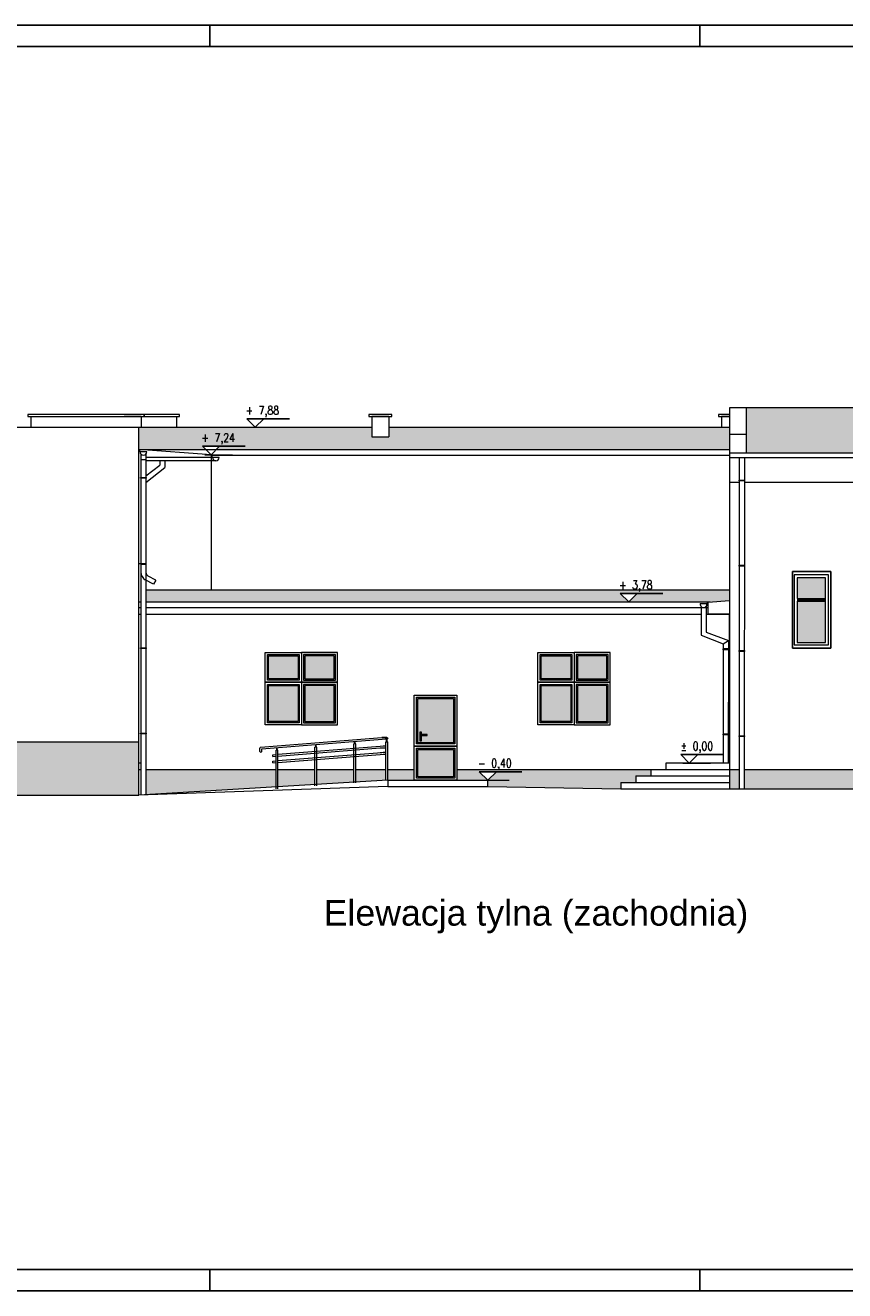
# Model space of a CAD drawing. Header units: millimetres. Extents: x 64838 to 107664, y -36848 to 0.
# Tile 72 of 109: x 88418 to 90342, y -36848 to -33878. Entities that reach past the tile are written whole.
import ezdxf
from ezdxf.enums import TextEntityAlignment as Align

# ---------------------------------------------------------------- set-up
doc = ezdxf.new("R2010")
doc.units = ezdxf.units.MM
doc.layers.add('A-Opis', color=7, linetype='Continuous', lineweight=15)
doc.layers.add('OPIS', color=7, linetype='Continuous', lineweight=5)
doc.layers.add('e-cad_opisy', color=7, linetype='Continuous')
doc.styles.add('e-cad_1', font='simplex.shx', dxfattribs={"width": 0.8})
doc.styles.get("Standard").update_dxf_attribs({"font": 'arial.ttf'})

# ---------------------------------------------------------------- blocks, each defined once
blk = doc.blocks.new('e-cad_kota_3')
blk.add_line((-2, 2), (8, 2))
blk.add_lwpolyline([(-2, 2), (0, 0), (2, 2)])
at = {"style": 'e-cad_1', "width": 0.8}
blk.add_attdef('ZNAK', text='', height=2, dxfattribs=at).set_placement((-0.5, 3), align=Align.RIGHT)
blk.add_attdef('RZEDNA', (0.8, 3), '', height=2, dxfattribs=at)

msp = doc.modelspace()

# ---------------------------------------------------------------- hatches: boundary and pattern name
at = {"layer": 'A-Opis'}
h = msp.add_hatch(color=135, dxfattribs=at)
h.set_gradient(color1=(103, 145, 152), color2=(200, 215, 218), rotation=45, one_color=1, name='SPHERICAL')
h.paths.add_polyline_path([(90230.23, -35229.39), (90230.23, -35326.77), (90296.83, -35326.77), (90296.83, -35229.39)])
h.paths.add_polyline_path([(90230.23, -35174.67), (90230.23, -35223.34), (90296.83, -35223.34), (90296.83, -35174.67)])
h = msp.add_hatch(color=135, dxfattribs=at)
h.set_gradient(color1=(103, 145, 152), color2=(200, 215, 218), rotation=45, one_color=1, name='SPHERICAL')
h.paths.add_polyline_path([(88989.53, -35511.67), (88989.53, -35427.67), (89058.53, -35427.67), (89058.53, -35511.67)])
h.paths.add_polyline_path([(89074.53, -35427.67), (89074.53, -35511.67), (89143.53, -35511.67), (89143.53, -35427.67)])
h.paths.add_polyline_path([(89074.53, -35357.67), (89074.53, -35411.67), (89143.53, -35411.67), (89143.53, -35357.67)])
h.paths.add_polyline_path([(88989.53, -35411.67), (88989.53, -35357.67), (89058.53, -35357.67), (89058.53, -35411.67)])
h = msp.add_hatch(color=135, dxfattribs=at)
h.set_gradient(color1=(103, 145, 152), color2=(200, 215, 218), rotation=45, one_color=1, name='SPHERICAL')
h.paths.add_polyline_path([(89629.53, -35511.67), (89629.53, -35427.67), (89698.53, -35427.67), (89698.53, -35511.67)])
h.paths.add_polyline_path([(89714.53, -35427.67), (89714.53, -35511.67), (89783.53, -35511.67), (89783.53, -35427.67)])
h.paths.add_polyline_path([(89714.53, -35357.67), (89714.53, -35411.67), (89783.53, -35411.67), (89783.53, -35357.67)])
h.paths.add_polyline_path([(89629.53, -35411.67), (89629.53, -35357.67), (89698.53, -35357.67), (89698.53, -35411.67)])
h = msp.add_hatch(color=135, dxfattribs=at)
h.set_gradient(color1=(103, 145, 152), color2=(200, 215, 218), rotation=45, one_color=1, name='SPHERICAL')
h.paths.add_polyline_path([(89339.53, -35561.67), (89339.53, -35457.67), (89423.53, -35457.67), (89423.53, -35561.67)])
h.paths.add_polyline_path([(89344.53, -35537.17), (89344.53, -35557.17), (89348.53, -35557.17), (89348.53, -35544.91), (89362.02, -35544.91), (89362.02, -35542.17), (89348.53, -35542.17), (89348.53, -35537.17)], flags=16)
h.paths.add_polyline_path([(89339.53, -35641.67), (89339.53, -35577.67), (89423.53, -35577.67), (89423.53, -35641.67)])
at = {"layer": 'OPIS', "ltscale": 4}
h = msp.add_hatch(dxfattribs=at)
h.set_pattern_fill('AR-SAND', color=254, scale=0.1)
h.paths.add_polyline_path([(90111.53, -34775.67), (90454.4, -34775.67), (90466.4, -34775.67), (90521.53, -34775.67), (91984.51, -34775.67), (92491.53, -34775.67), (92491.53, -34786.92), (92454.53, -34786.92), (92454.53, -34791.92), (92461.53, -34791.92), (92461.53, -34881.92), (91941.38, -34881.92), (91961.38, -34861.92), (91921.38, -34861.92), (91941.38, -34881.92), (91663.53, -34881.92), (91663.53, -34816.92), (91670.53, -34816.92), (91670.53, -34811.92), (91569.53, -34811.92), (91569.53, -34816.92), (91576.53, -34816.92), (91576.53, -34881.92), (91393.53, -34881.92), (91393.53, -34816.92), (91400.53, -34816.92), (91400.53, -34811.92), (91331.53, -34811.92), (91331.53, -34816.92), (91338.53, -34816.92), (91338.53, -34881.92), (91318.53, -34881.92), (91318.53, -34816.92), (91325.53, -34816.92), (91325.53, -34811.92), (91065.53, -34811.92), (91065.53, -34816.92), (91072.53, -34816.92), (91072.53, -34881.92), (90952.53, -34881.92), (90952.53, -34816.92), (90959.53, -34816.92), (90959.53, -34811.92), (90796.53, -34811.92), (90796.53, -34816.92), (90803.53, -34816.92), (90803.53, -34881.92), (90111.53, -34881.92), (90111.53, -34838.32)])
h.paths.add_polyline_path([(91943.42, -34822.16), (91943.42, -34857.87), (92004.09, -34857.87), (92004.09, -34822.16)], flags=24)
h.paths.add_polyline_path([(91932.09, -34850.49), (91932.09, -34876.2), (91954.38, -34876.2), (91954.38, -34850.49)], flags=24)
h.paths.add_polyline_path([(88684.53, -34873.7), (88684.53, -34821.36), (89231.91, -34821.36), (89231.91, -34843.7), (89271.91, -34843.7), (89271.91, -34821.36), (90071.53, -34821.36), (90071.53, -34873.7), (88866.43, -34873.7), (88874.53, -34865.6), (88834.53, -34865.6), (88842.63, -34873.7)])
h.paths.add_polyline_path([(88856.58, -34825.84), (88856.58, -34861.55), (88918.01, -34861.55), (88918.01, -34825.84)], flags=24)
h.paths.add_polyline_path([(87714.53, -34873.7), (87714.53, -34821.36), (86481.53, -34821.36), (86481.53, -34873.7)])
h.paths.add_polyline_path([(87139.53, -35464.67), (87139.53, -35429.67), (87714.53, -35429.67), (87714.53, -35464.67)])
h.paths.add_polyline_path([(88845.25, -34854.17), (88845.25, -34879.89), (88867.53, -34879.89), (88867.53, -34854.17)], flags=24)
h = msp.add_hatch(dxfattribs=at)
h.set_pattern_fill('AR-SAND', color=254, scale=0.1)
h.paths.add_polyline_path([(88701.56, -35231.21), (88701.57, -35203.21), (88854.53, -35203.21), (90071.53, -35203.21), (90071.53, -35228.03), (90025.99, -35231.21), (90004, -35231.21), (89834.66, -35231.21), (89854.66, -35211.21), (89814.66, -35211.21), (89834.66, -35231.21)])
h.paths.add_polyline_path([(89825.38, -35199.79), (89825.38, -35225.5), (89847.66, -35225.5), (89847.66, -35199.79)], flags=24)
at = {"layer": 'OPIS', "linetype": 'Continuous', "lineweight": 13}
h = msp.add_hatch(dxfattribs=at)
h.set_pattern_fill('AR-BRSTD', color=9, scale=0.1)
h.paths.add_polyline_path([(88684.53, -35684.68), (88684.53, -35624.67), (88684.53, -35609.67), (88684.53, -35559.67), (87714.53, -35559.67), (87714.53, -35684.68)])
h.paths.add_polyline_path([(91295.53, -35669.67), (91295.53, -35624.67), (90106.07, -35624.67), (90106.05, -35669.67)])
h.paths.add_polyline_path([(92497.01, -35669.67), (92497, -35624.67), (91307.33, -35624.67), (91307.32, -35669.67)])
h.paths.add_polyline_path([(87164.53, -35684.67), (87164.53, -35659.67), (87082.91, -35659.67), (87082.91, -35614.67), (86956.91, -35614.67), (86956.91, -35659.67), (86837.91, -35659.67), (86837.91, -35614.67), (86720.91, -35614.67), (86720.91, -35659.67), (86601.91, -35659.67), (86601.91, -35614.67), (86481.07, -35614.67), (86481.05, -35664.67)])
h.paths.add_polyline_path([(89431.53, -35649.67), (89431.53, -35624.67), (89886.53, -35624.67), (89886.53, -35639.67), (89851.53, -35639.67), (89851.53, -35654.67), (89816.53, -35654.67), (89816.53, -35669.67), (89504.03, -35664.67), (89504.03, -35649.67), (89524.03, -35629.67), (89484.03, -35629.67), (89504.03, -35649.67)])
h.paths.add_polyline_path([(89006.92, -35665.38), (89006.92, -35624.67), (88701.46, -35624.67), (88701.45, -35683.68)])
h.paths.add_polyline_path([(86469.27, -35664.72), (86469.27, -35559.67), (86426.53, -35559.67), (86426.53, -35664.7)])
h.paths.add_polyline_path([(89098.37, -35659.9), (89098.37, -35624.67), (89011.12, -35624.67), (89011.12, -35665.13)])
h.paths.add_polyline_path([(89189.78, -35654.42), (89189.78, -35624.67), (89102.57, -35624.67), (89102.57, -35659.65)])
h.paths.add_polyline_path([(89264.83, -35649.92), (89264.83, -35624.67), (89193.98, -35624.67), (89193.98, -35654.17)])
h.paths.add_polyline_path([(89269.03, -35649.67), (89269.03, -35624.67), (89331.53, -35624.67), (89331.53, -35649.67)])
h.paths.add_polyline_path([(90094.27, -35669.67), (90094.27, -35624.67), (90071.53, -35624.67), (90071.53, -35669.67)])
h.paths.add_polyline_path([(92531.53, -35669.67), (92531.53, -35624.67), (92508.8, -35624.67), (92508.8, -35669.67)])

# ---------------------------------------------------------------- linework, layer by layer
at = {"layer": 'e-cad_opisy', "ltscale": 4}
for points in [[(85601.41, -36847.82), (93601.41, -36847.82), (93601.41, -33877.82), (85851.41, -33877.82), (85851.41, -33877.82), (85601.41, -33877.82), (85601.41, -36847.82)], [(88851.41, -33877.82), (88851.41, -33927.82)], [(90001.41, -33877.82), (90001.41, -33927.82)], [(85901.41, -36797.82), (93551.41, -36797.82), (93551.41, -33927.82), (85901.41, -33927.82), (85901.41, -36797.82)], [(88851.41, -36847.82), (88851.41, -36797.82)], [(90001.41, -36847.82), (90001.41, -36797.82)]]:
    msp.add_lwpolyline(points, dxfattribs=at)
at = {"layer": 'OPIS'}
for p, q in [((92531.53, -34775.67), (90071.53, -34775.67)), ((90071.53, -34775.67), (90071.53, -35669.67)), ((90111.53, -34881.92), (90111.53, -34775.67)), ((88431.53, -34796.36), (88431.53, -34821.36)), ((88650.53, -34791.36), (88690.53, -34791.36)), ((88650.53, -34796.36), (88690.53, -34796.36)), ((88690.53, -34796.36), (88690.53, -34821.36)), ((88773.53, -34796.36), (88773.53, -34821.36)), ((89231.91, -34791.36), (89271.91, -34791.36)), ((89231.91, -34796.36), (89231.91, -34843.7)), ((89231.91, -34796.36), (89271.91, -34796.36)), ((89271.91, -34796.36), (89271.91, -34843.7)), ((90052.53, -34791.36), (90071.53, -34791.36)), ((90052.53, -34796.36), (90052.53, -34821.36)), ((90052.53, -34796.36), (90071.53, -34796.36)), ((86481.53, -34821.36), (88684.53, -34821.36)), ((88684.53, -34821.36), (89231.91, -34821.36)), ((88684.53, -35684.71), (88684.53, -34821.36)), ((88943.22, -34821.36), (89008.22, -34821.36)), ((89271.91, -34821.36), (90071.53, -34821.36)), ((89231.91, -34843.7), (89271.91, -34843.7)), ((90111.53, -34838.32), (90071.53, -34838.32)), ((88684.53, -34873.7), (90071.53, -34873.7)), ((88684.53, -34873.7), (88687.67, -34878.82)), ((88854.53, -34885.6), (88684.53, -34873.7)), ((88703.67, -34878.82), (88687.67, -34878.82)), ((88703.67, -34878.82), (88687.67, -34878.82)), ((88689.67, -34884.11), (88689.67, -34896.82)), ((88689.67, -34886.82), (88689.67, -34911.62)), ((88689.67, -34896.82), (88701.65, -34896.82)), ((88701.66, -34886.82), (88701.64, -34917.46)), ((88701.65, -34884.13), (88701.65, -34896.82)), ((88857.67, -34891.94), (88701.66, -34891.87)), ((88839.53, -34885.6), (88904.53, -34885.6)), ((88854.53, -34885.6), (88854.53, -35203.21)), ((88854.53, -34886.82), (90071.53, -34886.82)), ((88854.53, -34886.82), (88857.67, -34891.94)), ((88873.67, -34891.94), (88857.67, -34891.94)), ((88873.67, -34891.94), (88857.67, -34891.94)), ((92531.53, -34881.92), (90071.53, -34881.92)), ((92531.53, -34893.23), (90071.53, -34893.23)), ((90094.27, -34893.23), (90094.27, -34918.03)), ((90106.26, -34893.23), (90106.24, -34923.87)), ((88689.67, -34911.62), (88689.67, -35684.54)), ((88701.64, -34917.46), (88701.45, -35684.13)), ((88701.63, -34935.59), (88734.07, -34910.02)), ((88701.63, -34950.88), (88746.04, -34915.86)), ((88865.67, -34899.94), (88701.65, -34899.9)), ((88734.07, -34899.9), (88734.07, -34910.02)), ((88746.05, -34899.91), (88746.04, -34915.86)), ((90094.27, -34918.03), (90094.27, -35669.67)), ((90106.24, -34923.87), (90106.05, -35669.67)), ((90094.27, -34950.69), (90071.53, -34950.69)), ((91295.53, -34950.69), (90106.23, -34950.69)), ((88689.08, -35141.76), (88686.65, -35141.76)), ((88689.08, -35142.16), (88686.65, -35142.16)), ((88689.08, -35142.96), (88689.08, -35140.96)), ((88689.08, -35140.96), (88702.08, -35140.96)), ((88689.08, -35142.96), (88702.08, -35142.96)), ((88702.08, -35142.96), (88702.08, -35140.96)), ((90219.03, -35159.67), (90219.03, -35339.67)), ((90219.03, -35159.67), (90219.03, -35339.67)), ((90219.03, -35159.67), (90219.03, -35339.67)), ((90219.03, -35159.67), (90219.03, -35339.67)), ((90219.03, -35159.67), (90309.03, -35159.67)), ((90219.03, -35159.67), (90309.03, -35159.67)), ((90219.03, -35159.67), (90219.03, -35339.67)), ((90219.03, -35159.67), (90309.03, -35159.67)), ((90219.03, -35159.67), (90219.03, -35339.67)), ((90219.03, -35159.67), (90309.03, -35159.67)), ((90219.03, -35159.67), (90309.03, -35159.67)), ((90219.03, -35159.67), (90219.03, -35339.67)), ((90219.03, -35159.67), (90309.03, -35159.67)), ((90219.03, -35159.67), (90309.03, -35159.67)), ((90219.03, -35159.67), (90219.03, -35339.67)), ((90309.03, -35159.67), (90309.03, -35339.67)), ((90309.03, -35159.67), (90309.03, -35339.67)), ((90309.03, -35159.67), (90309.03, -35339.67)), ((90309.03, -35159.67), (90309.03, -35339.67)), ((90309.03, -35159.67), (90309.03, -35339.67)), ((90309.03, -35159.67), (90309.03, -35339.67)), ((90309.03, -35159.67), (90309.03, -35339.67)), ((90309.03, -35159.67), (90309.03, -35339.67)), ((88719.28, -35189.51), (88700.14, -35179.16)), ((88724.48, -35179.88), (88706.89, -35170.37)), ((88724.48, -35179.88), (88719.28, -35189.51)), ((90304.03, -35167.47), (90223.03, -35167.47)), ((90223.03, -35167.47), (90223.03, -35332.17)), ((90296.83, -35174.67), (90230.23, -35174.67)), ((90296.83, -35326.77), (90296.83, -35174.67)), ((90304.03, -35332.17), (90304.03, -35167.47)), ((88701.57, -35203.21), (90071.53, -35203.21)), ((88684.53, -35231.21), (88689.67, -35231.21)), ((88684.53, -35244.33), (88689.67, -35244.33)), ((88701.56, -35244.33), (90021.53, -35244.33)), ((88701.57, -35231.21), (90025.99, -35231.21)), ((89819.66, -35231.21), (89884.66, -35231.21)), ((90002.4, -35234.84), (90018.4, -35234.84)), ((90004.47, -35241.76), (90004.47, -35309.35)), ((90016.47, -35241.6), (90016.47, -35302.04)), ((90021.53, -35231.53), (90018.4, -35234.84)), ((90021.53, -35231.53), (90071.53, -35228.03)), ((90021.53, -35259.67), (90021.53, -35231.53)), ((90230.23, -35226.36), (90296.83, -35226.36)), ((90230.23, -35229.39), (90296.83, -35229.39)), ((88684.53, -35259.67), (88689.67, -35259.67)), ((88701.56, -35259.67), (90004.47, -35259.67)), ((90016.47, -35259.67), (90071.53, -35259.67)), ((90071.53, -35259.67), (90021.53, -35259.67)), ((90071.53, -35439.67), (90071.53, -35259.67)), ((90004.47, -35309.35), (90056.61, -35329.24)), ((90016.47, -35302.04), (90068.61, -35321.93)), ((90056.11, -35343.36), (90056.11, -35341.36)), ((90069.11, -35341.36), (90056.11, -35341.36)), ((90056.61, -35329.24), (90068.61, -35321.93)), ((90056.61, -35330.1), (90056.61, -35609.67)), ((90068.61, -35322.78), (90068.53, -35609.67)), ((90069.11, -35343.36), (90069.11, -35341.36)), ((90069.11, -35342.16), (90071.53, -35342.16)), ((90069.11, -35342.56), (90071.53, -35342.56)), ((90219.03, -35339.67), (90309.03, -35339.67)), ((90219.03, -35339.67), (90309.03, -35339.67)), ((90219.03, -35339.67), (90309.03, -35339.67)), ((90219.03, -35339.67), (90309.03, -35339.67)), ((90219.03, -35339.67), (90309.03, -35339.67)), ((90219.03, -35339.67), (90309.03, -35339.67)), ((90219.03, -35339.67), (90309.03, -35339.67)), ((90219.03, -35339.67), (90309.03, -35339.67)), ((90223.03, -35332.17), (90304.03, -35332.17)), ((90230.23, -35326.77), (90296.83, -35326.77)), ((90069.11, -35343.36), (90056.11, -35343.36)), ((88970.82, -35571.97), (89255.48, -35549.19)), ((89266.95, -35549.19), (89255.48, -35549.19)), ((90056.11, -35543.36), (90056.11, -35541.36)), ((90069.11, -35541.36), (90056.11, -35541.36)), ((90069.11, -35543.36), (90056.11, -35543.36)), ((90069.11, -35543.36), (90069.11, -35541.36)), ((90069.11, -35542.16), (90071.53, -35542.16)), ((90069.11, -35542.56), (90071.53, -35542.56)), ((87714.53, -35559.67), (88684.53, -35559.67)), ((88969.03, -35581.94), (88969.03, -35574.06)), ((88973.27, -35576.02), (89255.65, -35553.43)), ((88973.27, -35581.94), (88973.27, -35576.02)), ((89006.92, -35669.85), (89006.92, -35579.16)), ((89011.12, -35579.16), (89006.92, -35579.16)), ((89008.55, -35579.16), (89008.55, -35573.2)), ((89009.55, -35579.16), (89009.55, -35573.12)), ((89011.12, -35588.74), (89251.53, -35569.74)), ((89011.12, -35593), (89251.53, -35574)), ((89011.12, -35669.53), (89011.12, -35579.16)), ((89098.37, -35662.81), (89098.37, -35571.85)), ((89102.57, -35571.85), (89098.37, -35571.85)), ((89100, -35571.85), (89100, -35565.89)), ((89101, -35571.85), (89101, -35565.81)), ((89102.57, -35662.49), (89102.57, -35571.85)), ((89189.78, -35655.77), (89189.78, -35564.54)), ((89193.98, -35564.54), (89189.78, -35564.54)), ((89191.42, -35564.54), (89191.42, -35558.57)), ((89192.42, -35564.54), (89192.42, -35558.49)), ((89193.98, -35655.45), (89193.98, -35564.54)), ((89251.53, -35569.74), (89258.39, -35569.19)), ((89251.53, -35574), (89258.56, -35573.43)), ((89266.95, -35553.43), (89255.65, -35553.43)), ((89258.39, -35569.19), (89264.83, -35569.19)), ((89258.56, -35573.43), (89264.83, -35573.43)), ((89264.83, -35649.89), (89264.83, -35559.43)), ((89264.83, -35559.43), (89269.03, -35559.43)), ((89266.4, -35559.43), (89266.4, -35553.36)), ((89267.4, -35559.43), (89267.4, -35553.39)), ((89269.03, -35649.67), (89269.03, -35559.43)), ((88689.67, -35609.67), (88684.53, -35609.67)), ((88999.03, -35589.71), (89006.92, -35589.08)), ((88999.03, -35593.96), (88999.03, -35589.71)), ((88999.03, -35593.96), (89006.92, -35593.33)), ((88999.03, -35604.71), (89006.92, -35604.08)), ((88999.03, -35608.96), (88999.03, -35604.71)), ((88999.03, -35608.96), (89006.92, -35608.33)), ((89011.12, -35603.74), (89254.96, -35584.47)), ((89011.12, -35608), (89251.53, -35589)), ((89251.53, -35584.74), (89258.39, -35584.19)), ((89251.53, -35589), (89258.56, -35588.43)), ((89258.39, -35584.19), (89264.83, -35584.19)), ((89258.56, -35588.43), (89264.83, -35588.43)), ((89921.53, -35609.67), (89921.53, -35624.67)), ((90071.53, -35609.67), (89921.53, -35609.67)), ((89961.83, -35609.67), (90026.83, -35609.67)), ((88684.53, -35624.67), (88689.67, -35624.67)), ((88701.46, -35624.67), (89006.92, -35624.67)), ((89011.12, -35624.67), (89098.37, -35624.67)), ((89102.57, -35624.67), (89189.78, -35624.67)), ((89193.98, -35624.67), (89264.83, -35624.67)), ((89269.03, -35624.67), (89331.53, -35624.67)), ((89431.53, -35624.67), (89886.53, -35624.67)), ((89851.53, -35639.67), (89851.53, -35654.67)), ((89851.53, -35639.67), (90071.53, -35639.67)), ((89886.53, -35624.67), (89886.53, -35639.67)), ((89886.53, -35624.67), (90094.27, -35624.67)), ((90106.07, -35624.67), (91295.53, -35624.67)), ((89269.03, -35664.67), (88683.94, -35684.73)), ((89269.03, -35649.67), (88684.83, -35684.68)), ((89269.03, -35649.67), (89504.03, -35649.67)), ((89269.03, -35649.67), (89269.03, -35664.67)), ((89269.03, -35664.67), (89504.03, -35664.67)), ((89489.03, -35649.67), (89554.03, -35649.67)), ((89504.03, -35664.67), (89504.03, -35649.67)), ((89504.03, -35664.67), (89816.53, -35669.67)), ((89816.53, -35654.67), (89816.53, -35669.67)), ((89816.53, -35654.67), (90071.53, -35654.67)), ((89816.53, -35669.67), (90071.53, -35669.67)), ((89851.53, -35669.67), (92755.83, -35669.67)), ((87164.83, -35684.68), (88684.83, -35684.68))]:
    msp.add_line(p, q, dxfattribs=at)
for points in [[(88424.53, -34796.36), (88697.53, -34796.36), (88697.53, -34791.36), (88424.53, -34791.36)], [(88697.53, -34796.36), (88780.53, -34796.36), (88780.53, -34791.36), (88697.53, -34791.36)], [(89224.91, -34796.36), (89278.91, -34796.36), (89278.91, -34791.36), (89224.91, -34791.36)], [(88689.17, -34938.91), (88702.17, -34938.91), (88702.17, -34940.91), (88689.17, -34940.91)], [(90093.77, -34945.32), (90106.77, -34945.32), (90106.77, -34947.32), (90093.77, -34947.32)], [(90093.77, -35145.32), (90106.77, -35145.32), (90106.77, -35147.32), (90093.77, -35147.32)], [(90219.03, -35159.67), (90309.03, -35159.67), (90309.03, -35339.67), (90219.03, -35339.67)], [(90219.03, -35339.67), (90309.03, -35339.67), (90309.03, -35159.67), (90219.03, -35159.67)], [(90219.03, -35339.67), (90309.03, -35339.67), (90309.03, -35159.67), (90219.03, -35159.67)], [(90219.03, -35339.67), (90309.03, -35339.67), (90309.03, -35159.67), (90219.03, -35159.67)], [(90223.03, -35332.17), (90304.03, -35332.17), (90304.03, -35167.47), (90223.03, -35167.47)], [(90223.03, -35332.17), (90304.03, -35332.17), (90304.03, -35167.47), (90223.03, -35167.47)], [(90223.03, -35332.17), (90304.03, -35332.17), (90304.03, -35167.47), (90223.03, -35167.47)], [(90230.23, -35223.34), (90296.83, -35223.34), (90296.83, -35174.67), (90230.23, -35174.67)], [(90230.23, -35223.34), (90296.83, -35223.34), (90296.83, -35174.67), (90230.23, -35174.67)], [(90230.23, -35326.77), (90296.83, -35326.77), (90296.83, -35229.39), (90230.23, -35229.39)], [(88689.17, -35338.91), (88702.17, -35338.91), (88702.17, -35340.91), (88689.17, -35340.91)], [(88981.53, -35349.67), (89066.53, -35349.67), (89066.53, -35419.67), (88981.53, -35419.67)], [(88986.53, -35354.67), (89061.53, -35354.67), (89061.53, -35414.67), (88986.53, -35414.67)], [(88989.53, -35357.67), (89058.53, -35357.67), (89058.53, -35411.67), (88989.53, -35411.67)], [(89151.53, -35349.67), (89066.53, -35349.67), (89066.53, -35419.67), (89151.53, -35419.67)], [(89146.53, -35354.67), (89071.53, -35354.67), (89071.53, -35414.67), (89146.53, -35414.67)], [(89143.53, -35357.67), (89074.53, -35357.67), (89074.53, -35411.67), (89143.53, -35411.67)], [(89621.53, -35349.67), (89706.53, -35349.67), (89706.53, -35419.67), (89621.53, -35419.67)], [(89626.53, -35354.67), (89701.53, -35354.67), (89701.53, -35414.67), (89626.53, -35414.67)], [(89629.53, -35357.67), (89698.53, -35357.67), (89698.53, -35411.67), (89629.53, -35411.67)], [(89791.53, -35349.67), (89706.53, -35349.67), (89706.53, -35419.67), (89791.53, -35419.67)], [(89786.53, -35354.67), (89711.53, -35354.67), (89711.53, -35414.67), (89786.53, -35414.67)], [(89783.53, -35357.67), (89714.53, -35357.67), (89714.53, -35411.67), (89783.53, -35411.67)], [(90093.77, -35345.32), (90106.77, -35345.32), (90106.77, -35347.32), (90093.77, -35347.32)], [(88981.53, -35419.67), (89066.53, -35419.67), (89066.53, -35519.67), (88981.53, -35519.67)], [(88986.53, -35424.67), (89061.53, -35424.67), (89061.53, -35514.67), (88986.53, -35514.67)], [(88989.53, -35427.67), (89058.53, -35427.67), (89058.53, -35511.67), (88989.53, -35511.67)], [(89151.53, -35419.67), (89066.53, -35419.67), (89066.53, -35519.67), (89151.53, -35519.67)], [(89146.53, -35424.67), (89071.53, -35424.67), (89071.53, -35514.67), (89146.53, -35514.67)], [(89143.53, -35427.67), (89074.53, -35427.67), (89074.53, -35511.67), (89143.53, -35511.67)], [(89621.53, -35419.67), (89706.53, -35419.67), (89706.53, -35519.67), (89621.53, -35519.67)], [(89626.53, -35424.67), (89701.53, -35424.67), (89701.53, -35514.67), (89626.53, -35514.67)], [(89629.53, -35427.67), (89698.53, -35427.67), (89698.53, -35511.67), (89629.53, -35511.67)], [(89791.53, -35419.67), (89706.53, -35419.67), (89706.53, -35519.67), (89791.53, -35519.67)], [(89786.53, -35424.67), (89711.53, -35424.67), (89711.53, -35514.67), (89786.53, -35514.67)], [(89783.53, -35427.67), (89714.53, -35427.67), (89714.53, -35511.67), (89783.53, -35511.67)], [(89331.53, -35449.67), (89431.53, -35449.67), (89431.53, -35569.67), (89331.53, -35569.67)], [(89336.53, -35454.67), (89426.53, -35454.67), (89426.53, -35564.67), (89336.53, -35564.67)], [(89339.53, -35457.67), (89423.53, -35457.67), (89423.53, -35561.67), (89339.53, -35561.67)], [(88689.17, -35538.91), (88702.17, -35538.91), (88702.17, -35540.91), (88689.17, -35540.91)], [(89362.02, -35542.17), (89346.68, -35542.17), (89346.68, -35544.91), (89362.02, -35544.91)], [(90093.77, -35545.32), (90106.77, -35545.32), (90106.77, -35547.32), (90093.77, -35547.32)], [(89331.53, -35569.67), (89431.53, -35569.67), (89431.53, -35649.67), (89331.53, -35649.67)], [(89336.53, -35574.67), (89426.53, -35574.67), (89426.53, -35644.67), (89336.53, -35644.67)], [(89339.53, -35577.67), (89423.53, -35577.67), (89423.53, -35641.67), (89339.53, -35641.67)]]:
    msp.add_lwpolyline(points, close=True, dxfattribs=at)
for points in [[(90071.53, -34791.36), (90045.53, -34791.36), (90045.53, -34796.36), (90071.53, -34796.36)], [(89348.53, -35542.17), (89348.53, -35537.17), (89344.53, -35537.17), (89344.53, -35557.17), (89348.53, -35557.17), (89348.53, -35544.91)]]:
    msp.add_lwpolyline(points, dxfattribs=at)
msp.add_circle((89266.95, -35551.31), 2.12, dxfattribs=at)
for centre, radius, start, end in [((88695.67, -34878.82), 8, 180, 0), ((88695.67, -34878.82), 8, 180, 0), ((88865.67, -34891.94), 8, 180, 0), ((88865.67, -34891.94), 8, 180, 0), ((88709.65, -35161.57), 20, 179.99976, 241.60046), ((88711.85, -35161.36), 10.28, 181.17491, 241.16826), ((90010.4, -35236.22), 8.12, 170.2366, 9.7634), ((88971.15, -35574.06), 2.12, 99.14784, 180), ((88971.15, -35581.94), 2.12, 180, 0)]:
    msp.add_arc(centre, radius, start, end, dxfattribs=at)

# ---------------------------------------------------------------- block references
at = {"layer": 'e-cad_opisy', "ltscale": 4, "xscale": 10, "yscale": 10, "zscale": 10}
for p, values in [((88958.22, -34821.36), {'RZEDNA': '7,88', 'ZNAK': '+'}), ((88854.53, -34885.6), {'RZEDNA': '7,24', 'ZNAK': '+'}), ((89834.66, -35231.21), {'RZEDNA': '3,78', 'ZNAK': '+'}), ((89976.83, -35609.67), {'RZEDNA': '0,00', 'ZNAK': '%%p'}), ((89504.03, -35649.67), {'RZEDNA': '0,40', 'ZNAK': '-'})]:
    msp.add_blockref('e-cad_kota_3', p, dxfattribs=at).add_auto_attribs(values)

# ---------------------------------------------------------------- texts
at = {"layer": 'OPIS', "insert": (89252.74, -35970.03, 0), "char_height": 60, "width": 1725.4571, "attachment_point": 5}
msp.add_mtext('\\pxqr;{\\C7;Elewacja tylna (zachodnia)}', dxfattribs=at)

doc.saveas('drawing.dxf')
